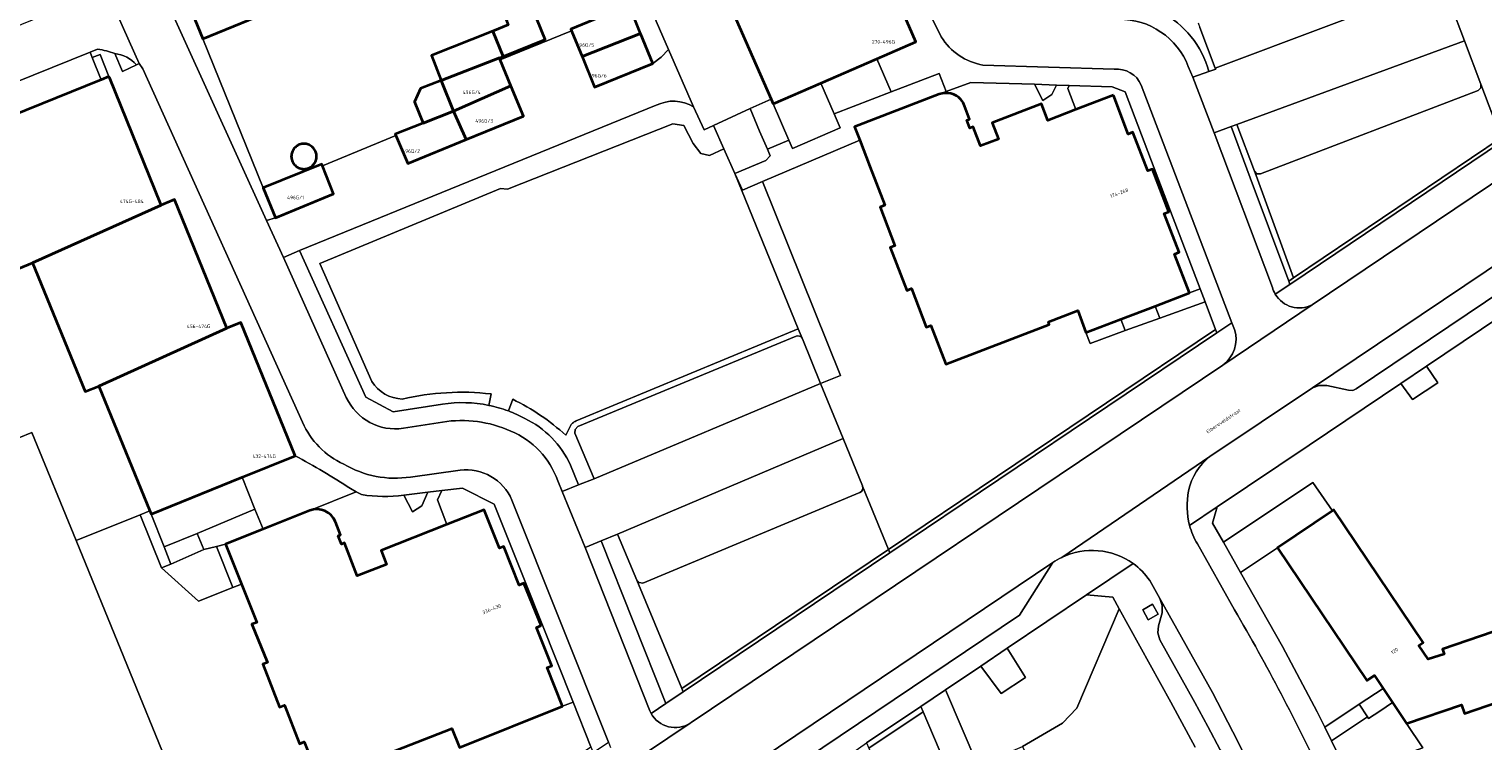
# Model space of a CAD drawing. Header units: metres. Extents: x 197700 to 204338, y 317132 to 325229.
# Tile 210 of 256: x 199540 to 199686, y 319215 to 319287. Entities that reach past the tile are written whole.
import ezdxf
from ezdxf.enums import TextEntityAlignment as Align

# ---------------------------------------------------------------- set-up
doc = ezdxf.new("R2010")
doc.units = ezdxf.units.M
for name, color, linetype, lineweight in [('B-WE-GR-BEPLANTING_CULTUUR_BODEMBEDEKKER-GV', 90, 'Continuous', 18), ('B-WE-GR-BEPLANTING_CULTUUR_BOSPLANTSOEN-GV', 90, 'Continuous', 18), ('B-WE-GR-BEPLANTING_CULTUUR_HEESTERS-GV', 90, 'Continuous', 18), ('B-WE-GR-BEPLANTING_CULTUUR_ROOS-GV', 90, 'Continuous', 18), ('B-WE-GR-BEPLANTING_CULTUUR_VASTE PLANTENVAK-GV', 90, 'Continuous', 18), ('B-WE-IE-TERREINAFSCHEIDING_KUNSTMATIG_HEKWERK-G', 20, 'IE-TERREINAFSCHEIDING-KUNSTMATIG', 18), ('B-WE-OG-BEBOUWING-GV', 7, 'Continuous', 35), ('B-WE-OG-BEBOUWING-T18', 10, 'Continuous', 18), ('B-WE-OG-TERREIN_CULTUURSCHEIDING-GV', 7, 'Continuous', 18), ('B-WE-OG-TERREIN_ERF-GV', 7, 'Continuous', 18), ('B-WE-OG-TOPOGRAFIE-T18', 10, 'Continuous', 18), ('B-WE-VH-VERHARDING_ASFALT-GV', 252, 'Continuous', 18), ('B-WE-VH-VERHARDING_BETONSTRAATSTEEN-GV', 252, 'Continuous', 18), ('B-WE-VH-VERHARDING_OPEN-GV', 252, 'Continuous', 18), ('B-WE-VH-VERHARDING_TEGEL-GV', 252, 'Continuous', 18)]:
    doc.layers.add(name, color=color, linetype=linetype, lineweight=lineweight)
doc.styles.add('NLCS-ISO-M200-T18', font='NLCS-ISO.ttf', dxfattribs={"height": 0.36})
doc.linetypes.add('IE-TERREINAFSCHEIDING-KUNSTMATIG', pattern='A,4,[82,NLCS.SHX,S=0.75,R=90,X=0,Y=0],4,-2', length=10)

msp = doc.modelspace()

# ---------------------------------------------------------------- linework, layer by layer
at = {"layer": 'B-WE-GR-BEPLANTING_CULTUUR_BODEMBEDEKKER-GV'}
msp.add_lwpolyline([(199653.75, 319288.864, -0.2113109), (199658.58, 319282.86)], format="xyb", dxfattribs=at)
msp.add_lwpolyline([(199658.58, 319282.86), (199659.277, 319283.107), (199659.241, 319283.201), (199657.68, 319287.315)], dxfattribs=at)
for points in [[(199558.43, 319234.932), (199560.077, 319230.795), (199560.951, 319231.145), (199559.347, 319235.156)], [(199635.276, 319212.82), (199637.606, 319213.813), (199639.765, 319214.734), (199643.802, 319217.114), (199645.277, 319218.627), (199649.553, 319228.639), (199648.905, 319229.817), (199646.252, 319230.043), (199638.247, 319224.657), (199640.081, 319221.71), (199637.633, 319220.083), (199635.583, 319222.864), (199632.016, 319220.464)]]:
    msp.add_lwpolyline(points, close=True, dxfattribs=at)
at = {"layer": 'B-WE-GR-BEPLANTING_CULTUUR_BOSPLANTSOEN-GV'}
msp.add_lwpolyline([(199520.972, 319214.41), (199546.518, 319196.405), (199547.189, 319196.666), (199565.234, 319203.692), (199567.201, 319205.514), (199567.928, 319207.095), (199564.217, 319208.474), (199560.107, 319208.945), (199558.181, 319210.187), (199553.907, 319212.004), (199544.259, 319235.532), (199539.801, 319246.431), (199538.494, 319245.88)], dxfattribs=at)
at = {"layer": 'B-WE-GR-BEPLANTING_CULTUUR_HEESTERS-GV'}
for points in [[(199594.239, 319303.465), (199594.903, 319301.784), (199600.067, 319289.543), (199601.226, 319286.706), (199602.461, 319283.683), (199603.317, 319284.318), (199604.063, 319285.08), (199596.556, 319302.337), (199595.272, 319301.779), (199594.361, 319303.515)], [(199660.85, 319277.311), (199662.773, 319272.134), (199666.645, 319261.711), (199667.14, 319262.045), (199663.347, 319272.354), (199663.181, 319272.794), (199661.401, 319277.504)], [(199666.77, 319261.373), (199688.231, 319275.847), (199688.104, 319276.183), (199667.14, 319262.045), (199666.645, 319261.711)], [(199656.633, 319260.524), (199653.164, 319259.196), (199653.631, 319257.971), (199658.201, 319259.624), (199657.703, 319260.934)], [(199646.184, 319256.525), (199646.597, 319255.427), (199650.143, 319256.709), (199649.7, 319257.87)], [(199659.397, 319256.482), (199659.269, 319256.82), (199626.261, 319234.622), (199626.396, 319234.291)], [(199605.546, 319220.271), (199605.409, 319220.6), (199600.849, 319231.543), (199598.917, 319236.179), (199597.255, 319235.494), (199603.769, 319219.076)], [(199553.836, 319233.153), (199552.869, 319232.769), (199556.616, 319229.412), (199560.077, 319230.795), (199558.43, 319234.932), (199557.155, 319234.621)], [(199605.409, 319220.6), (199605.546, 319220.271), (199626.396, 319234.291), (199626.261, 319234.622)], [(199624.282, 319214.573), (199629.755, 319218.257), (199629.528, 319218.79), (199624.047, 319215.102)]]:
    msp.add_lwpolyline(points, close=True, dxfattribs=at)
for points in [[(199602.822, 319279.451), (199566.794, 319264.798), (199573.509, 319249.994), (199576.251, 319248.527), (199581.24, 319249.3)], [(199587.107, 319271.061), (199587.796, 319270.972), (199604.485, 319277.58), (199605.586, 319277.396), (199606.549, 319275.607), (199607.324, 319274.597), (199608.195, 319274.368), (199609.651, 319275.053), (199608.596, 319277.421), (199607.641, 319276.986), (199606.575, 319279.307)], [(199574.1, 319251.573), (199568.855, 319263.47), (199587.107, 319271.061)], [(199617.543, 319255.938), (199617.152, 319256.895), (199594.731, 319247.598), (199594.637, 319247.558), (199594.546, 319247.51), (199594.459, 319247.454), (199594.378, 319247.391), (199594.304, 319247.321), (199594.231, 319247.239), (199593.682, 319246.15)], [(199594.162, 319243.136), (199594.954, 319241.142), (199596.539, 319241.747), (199594.601, 319246.359), (199594.629, 319246.751), (199594.912, 319247.024), (199616.938, 319256.157)], [(199585.912, 319249.173), (199586.149, 319250.325)], [(199588.327, 319249.782), (199587.887, 319248.604)]]:
    msp.add_lwpolyline(points, dxfattribs=at)
for points in [[(199606.575, 319279.307, 0.2584577), (199602.822, 319279.451)], [(199616.938, 319256.157, -0.4069939), (199617.543, 319255.938)], [(199577.187, 319249.796, -0.2396896), (199574.1, 319251.573)], [(199586.149, 319250.325, 0.0873937), (199577.187, 319249.796)], [(199581.24, 319249.3, -0.0879874), (199585.912, 319249.173)], [(199587.887, 319248.604, -0.034005), (199589.545, 319247.852)], [(199593.682, 319246.15, 0.0744149), (199588.327, 319249.782)], [(199589.545, 319247.852, -0.1745416), (199594.162, 319243.136)]]:
    msp.add_lwpolyline(points, format="xyb", dxfattribs=at)
at = {"layer": 'B-WE-GR-BEPLANTING_CULTUUR_ROOS-GV'}
for points in [[(199620.756, 319278.584), (199619.411, 319281.673), (199614.617, 319279.586), (199616.212, 319275.921), (199616.569, 319275.102), (199621.363, 319277.189)], [(199608.596, 319277.421), (199609.651, 319275.053), (199610.756, 319272.576), (199613.866, 319273.867), (199614.317, 319274.34), (199614.027, 319275.018), (199613.243, 319276.854), (199612.31, 319279.111)], [(199553.165, 319234.885), (199556.466, 319236.24), (199562.307, 319238.702), (199561.025, 319241.921), (199551.84, 319238.188)]]:
    msp.add_lwpolyline(points, close=True, dxfattribs=at)
at = {"layer": 'B-WE-GR-BEPLANTING_CULTUUR_VASTE PLANTENVAK-GV'}
for points in [[(199642.756, 319280.533), (199643.195, 319281.498), (199641.008, 319281.572), (199641.831, 319279.922)], [(199648.831, 319281.308), (199644.493, 319281.454), (199644.353, 319281.146), (199645.172, 319279.015), (199648.952, 319280.465), (199650.46, 319276.55), (199650.926, 319276.729), (199652.431, 319272.823), (199652.897, 319273.003), (199654.556, 319268.696), (199654.724, 319268.761), (199650.141, 319280.802)], [(199654.724, 319268.761), (199654.556, 319268.696), (199654.09, 319268.516), (199655.591, 319264.619), (199655.125, 319264.44), (199656.633, 319260.524), (199657.703, 319260.934)], [(199579.766, 319240.397), (199577.346, 319240.096), (199578.216, 319238.414), (199579.142, 319239.024)], [(199589.452, 319231.241), (199589.615, 319231.311), (199586.47, 319239.216), (199583.259, 319240.831), (199581.163, 319240.571), (199580.739, 319239.638), (199581.695, 319237.15), (199585.449, 319238.64), (199586.99, 319234.755), (199587.442, 319234.933), (199588.976, 319231.037)], [(199589.615, 319231.311), (199589.452, 319231.241), (199591.191, 319226.951), (199590.722, 319226.766), (199592.284, 319222.888), (199591.81, 319222.704), (199593.346, 319218.804), (199594.42, 319219.232)], [(199653.462, 319228.105), (199652.9, 319229.094), (199651.911, 319228.532), (199652.473, 319227.543)]]:
    msp.add_lwpolyline(points, close=True, dxfattribs=at)
msp.add_lwpolyline([(199657.197, 319214.684), (199654.738, 319219.217), (199649.553, 319228.639), (199645.277, 319218.627), (199643.802, 319217.114), (199639.765, 319214.734), (199645.699, 319202.727), (199646.616, 319203.126), (199650.756, 319204.945), (199650.181, 319206.327), (199657.073, 319209.419), (199659.391, 319210.528), (199658.223, 319212.792), (199658.19, 319212.853)], dxfattribs=at)
at = {"layer": 'B-WE-IE-TERREINAFSCHEIDING_KUNSTMATIG_HEKWERK-G'}
msp.add_lwpolyline([(199563.147, 319271.108), (199557.044, 319286.159)], dxfattribs=at)
at = {"layer": 'B-WE-OG-BEBOUWING-GV'}
for points in [[(199614.617, 319279.586), (199619.411, 319281.673), (199625.085, 319284.143), (199629.018, 319285.856), (199623.218, 319299.183), (199621.844, 319298.584), (199609.008, 319292.406), (199614.407, 319280.066)], [(199559.712, 319297.972), (199553.296, 319295.364), (199557.044, 319286.159), (199561.675, 319288.044), (199563.479, 319288.777)], [(199586.336, 319286.945), (199587.363, 319284.376), (199591.601, 319286.088), (199590.347, 319289.156), (199587.675, 319288.065), (199587.876, 319287.574)], [(199600.067, 319289.543), (199594.195, 319287.143), (199594.267, 319286.967), (199595.326, 319284.375), (199601.226, 319286.706)], [(199581.12, 319281.95), (199586.986, 319284.225), (199587.363, 319284.376), (199586.336, 319286.945), (199580.117, 319284.461)], [(199595.326, 319284.375), (199596.589, 319281.284), (199602.461, 319283.683), (199601.226, 319286.706)], [(199582.35, 319278.871), (199588.148, 319281.399), (199587.063, 319284.037), (199586.986, 319284.225), (199581.12, 319281.95)], [(199538.48, 319262.984), (199539.852, 319263.539), (199552.845, 319269.361), (199547.622, 319282.243), (199547.578, 319282.351), (199546.801, 319282.036), (199533.204, 319276.527), (199533.033, 319276.458)], [(199579.28, 319277.658), (199582.35, 319278.871), (199581.12, 319281.95), (199579.021, 319281.136), (199578.427, 319279.816)], [(199588.148, 319281.399), (199582.35, 319278.871), (199583.616, 319275.984), (199589.402, 319278.352)], [(199583.616, 319275.984), (199582.35, 319278.871), (199579.28, 319277.658), (199576.464, 319276.545), (199576.53, 319276.389), (199577.729, 319273.575)], [(199567.26, 319275.57), (199567.149, 319275.565), (199567.039, 319275.55), (199566.93, 319275.526), (199566.825, 319275.493), (199566.722, 319275.451), (199566.623, 319275.399), (199566.529, 319275.339), (199566.441, 319275.272), (199566.359, 319275.196), (199566.284, 319275.115), (199566.216, 319275.026), (199566.156, 319274.932), (199566.105, 319274.834), (199566.063, 319274.731), (199566.029, 319274.625), (199566.005, 319274.516), (199565.99, 319274.406), (199565.985, 319274.295), (199565.99, 319274.184), (199566.005, 319274.073), (199566.029, 319273.965), (199566.062, 319273.859), (199566.105, 319273.756), (199566.156, 319273.657), (199566.216, 319273.564), (199566.284, 319273.476), (199566.359, 319273.393), (199566.441, 319273.318), (199566.529, 319273.25), (199566.623, 319273.191), (199566.722, 319273.14), (199566.824, 319273.097), (199566.93, 319273.063), (199567.039, 319273.039), (199567.149, 319273.025), (199567.26, 319273.02), (199567.372, 319273.025), (199567.482, 319273.039), (199567.591, 319273.063), (199567.696, 319273.097), (199567.799, 319273.139), (199567.898, 319273.191), (199567.992, 319273.25), (199568.08, 319273.318), (199568.162, 319273.393), (199568.237, 319273.475), (199568.305, 319273.563), (199568.365, 319273.657), (199568.416, 319273.756), (199568.458, 319273.859), (199568.492, 319273.965), (199568.516, 319274.073), (199568.531, 319274.184), (199568.536, 319274.295), (199568.531, 319274.406), (199568.516, 319274.516), (199568.492, 319274.625), (199568.459, 319274.731), (199568.416, 319274.834), (199568.365, 319274.932), (199568.305, 319275.026), (199568.237, 319275.115), (199568.162, 319275.196), (199568.08, 319275.271), (199567.992, 319275.339), (199567.898, 319275.399), (199567.799, 319275.451), (199567.697, 319275.493), (199567.591, 319275.526), (199567.482, 319275.55), (199567.372, 319275.565)], [(199569.127, 319273.344), (199569.054, 319273.525), (199563.147, 319271.108), (199564.373, 319268.111), (199570.254, 319270.525)], [(199539.852, 319263.539), (199545.176, 319250.56), (199546.558, 319251.121), (199559.491, 319256.959), (199554.21, 319269.933), (199552.845, 319269.361)], [(199566.356, 319244.088), (199560.878, 319257.543), (199559.491, 319256.959), (199546.558, 319251.121), (199551.701, 319238.528), (199551.84, 319238.188), (199561.025, 319241.921)], [(199696.62, 319228.236), (199696.24, 319229.366), (199682.168, 319224.558), (199682.336, 319224.066), (199680.707, 319223.57), (199679.79, 319224.942), (199680.213, 319225.227), (199671.202, 319238.618), (199671.053, 319238.513), (199665.515, 319234.805), (199674.517, 319221.407), (199675.299, 319221.929), (199676.182, 319220.604), (199677.129, 319219.185), (199678.547, 319217.058), (199684.085, 319218.944), (199684.375, 319218.092), (199698.42, 319222.892), (199697.934, 319224.335)]]:
    msp.add_lwpolyline(points, close=True, dxfattribs=at)
for points in [[(199631.381, 319280.574), (199622.83, 319277.291), (199623.35, 319275.937), (199624.378, 319273.258), (199625.873, 319269.364), (199625.406, 319269.184), (199626.907, 319265.273), (199626.44, 319265.094), (199628.099, 319260.771), (199628.566, 319260.95), (199630.064, 319257.048), (199630.531, 319257.227), (199632.032, 319253.315), (199642.486, 319257.333), (199642.394, 319257.606), (199645.352, 319258.738), (199646.184, 319256.525), (199649.7, 319257.87), (199653.164, 319259.196), (199656.633, 319260.524), (199655.125, 319264.44), (199655.591, 319264.619), (199654.09, 319268.516), (199654.556, 319268.696), (199652.897, 319273.003), (199652.431, 319272.823), (199650.926, 319276.729), (199650.46, 319276.55), (199648.952, 319280.465)], [(199648.952, 319280.465), (199645.172, 319279.015), (199642.323, 319277.921), (199641.686, 319279.583), (199636.719, 319277.677), (199637.349, 319276.034), (199635.553, 319275.345), (199634.817, 319277.276), (199634.472, 319277.143), (199634.157, 319277.963), (199634.428, 319278.067), (199633.923, 319279.383)], [(199567.852, 319238.557), (199563.148, 319236.676), (199559.347, 319235.156), (199560.951, 319231.145), (199562.491, 319227.275), (199562.01, 319227.098), (199563.589, 319223.228), (199563.101, 319223.042), (199564.804, 319218.731), (199565.288, 319218.904), (199566.816, 319215.031), (199567.295, 319215.229), (199568.813, 319211.345), (199582.186, 319216.571), (199582.949, 319214.658), (199593.346, 319218.804), (199591.81, 319222.704), (199592.284, 319222.888), (199590.722, 319226.766), (199591.191, 319226.951)], [(199591.191, 319226.951), (199589.452, 319231.241), (199588.976, 319231.037), (199587.442, 319234.933), (199586.99, 319234.755), (199585.449, 319238.64), (199581.695, 319237.15), (199575.054, 319234.514), (199575.604, 319233.129), (199572.641, 319231.968), (199571.34, 319235.299), (199571.035, 319235.177), (199570.701, 319236.013), (199570.961, 319236.117), (199570.433, 319237.435)]]:
    msp.add_lwpolyline(points, dxfattribs=at)
for points in [[(199633.568, 319280.021, 0.3017916), (199631.381, 319280.574)], [(199633.923, 319279.383, 0.0956499), (199633.568, 319280.021)], [(199570.433, 319237.435, 0.4021365), (199567.852, 319238.557)]]:
    msp.add_lwpolyline(points, format="xyb", dxfattribs=at)
at = {"layer": 'B-WE-OG-TERREIN_CULTUURSCHEIDING-GV'}
for points in [[(199687.203, 319310.647), (199685.705, 319314.544), (199684.247, 319318.343), (199675.925, 319314.894), (199685.083, 319290.487), (199683.012, 319289.596), (199684.394, 319285.959), (199686.05, 319281.599), (199688.104, 319276.183)], [(199593.682, 319246.15), (199594.231, 319247.239), (199594.304, 319247.321), (199594.378, 319247.391), (199594.459, 319247.454), (199594.546, 319247.51), (199594.637, 319247.558), (199594.731, 319247.598), (199617.152, 319256.895), (199610.756, 319272.576), (199609.651, 319275.053), (199608.195, 319274.368), (199607.324, 319274.597), (199606.549, 319275.607), (199605.586, 319277.396), (199604.485, 319277.58), (199587.796, 319270.972)], [(199587.796, 319270.972), (199587.107, 319271.061), (199568.855, 319263.47), (199574.1, 319251.573)], [(199710.756, 319265.662), (199708.527, 319268.77), (199704.421, 319269.164), (199680.569, 319253.143), (199681.709, 319251.453), (199679.129, 319249.753), (199677.963, 319251.392), (199668.697, 319245.169), (199659.415, 319238.934), (199658.946, 319237.269), (199660.079, 319235.363), (199669.075, 319241.393), (199671.053, 319238.513), (199671.202, 319238.618), (199680.213, 319225.227), (199679.79, 319224.942), (199680.707, 319223.57), (199682.336, 319224.066), (199682.168, 319224.558), (199696.24, 319229.366), (199696.62, 319228.236), (199698.975, 319229.055), (199727.183, 319238.862)], [(199586.149, 319250.325), (199585.912, 319249.173)], [(199587.887, 319248.604), (199588.327, 319249.782)], [(199623.365, 319240.376), (199601.447, 319231.239), (199601.094, 319231.286), (199600.849, 319231.543), (199605.409, 319220.6), (199626.261, 319234.622), (199623.639, 319241.03)]]:
    msp.add_lwpolyline(points, dxfattribs=at)
for points in [[(199688.104, 319276.183), (199686.05, 319281.599), (199686.029, 319281.229), (199685.785, 319280.951), (199663.813, 319272.532), (199663.444, 319272.535), (199663.181, 319272.794), (199663.347, 319272.354), (199667.14, 319262.045)], [(199623.632, 319241.05), (199623.639, 319241.03), (199626.261, 319234.622), (199659.269, 319256.82), (199658.201, 319259.624), (199653.631, 319257.971), (199650.143, 319256.709), (199646.597, 319255.427), (199646.184, 319256.525), (199645.352, 319258.738), (199642.394, 319257.606), (199642.486, 319257.333), (199632.032, 319253.315), (199630.531, 319257.227), (199630.064, 319257.048), (199628.566, 319260.95), (199628.099, 319260.771), (199626.44, 319265.094), (199626.907, 319265.273), (199625.406, 319269.184), (199625.873, 319269.364), (199624.378, 319273.258), (199623.35, 319275.937), (199613.533, 319271.755), (199621.416, 319252.193), (199619.406, 319251.383), (199621.679, 319245.826)], [(199552.869, 319232.769), (199550.722, 319238.134), (199544.259, 319235.532), (199553.907, 319212.004), (199558.181, 319210.187), (199560.107, 319208.945), (199564.217, 319208.474), (199567.928, 319207.095), (199568.443, 319208.216), (199570.714, 319209.288), (199568.813, 319211.345), (199567.295, 319215.229), (199566.816, 319215.031), (199565.288, 319218.904), (199564.804, 319218.731), (199563.101, 319223.042), (199563.589, 319223.228), (199562.01, 319227.098), (199562.491, 319227.275), (199560.951, 319231.145), (199560.077, 319230.795), (199556.616, 319229.412)], [(199665.515, 319234.805), (199661.789, 319232.305), (199666.011, 319224.831), (199669.527, 319218.258), (199670.286, 319216.706), (199673.767, 319219.007), (199676.182, 319220.604), (199675.299, 319221.929), (199674.517, 319221.407)], [(199565.234, 319203.692), (199547.189, 319196.666), (199558.09, 319188.982), (199596.216, 319214.717), (199594.42, 319219.232), (199593.346, 319218.804), (199582.949, 319214.658), (199582.186, 319216.571), (199568.813, 319211.345), (199570.714, 319209.288), (199568.443, 319208.216), (199567.928, 319207.095), (199567.201, 319205.514)], [(199629.755, 319218.257), (199624.282, 319214.573), (199628.928, 319204.116), (199634.614, 319206.841)], [(199680.184, 319214.603), (199678.547, 319217.058), (199677.129, 319219.185), (199675.829, 319218.32), (199674.713, 319217.575), (199674.603, 319217.742), (199670.958, 319215.332), (199672.368, 319212.448), (199672.639, 319211.909), (199672.646, 319211.912)]]:
    msp.add_lwpolyline(points, close=True, dxfattribs=at)
for points in [[(199574.1, 319251.573, 0.2396896), (199577.187, 319249.796)], [(199577.187, 319249.796, -0.0873937), (199586.149, 319250.325)], [(199585.912, 319249.173, -0.0382893), (199587.887, 319248.604)], [(199588.327, 319249.782, -0.0744149), (199593.682, 319246.15)], [(199623.639, 319241.03, -0.382549), (199623.365, 319240.376)]]:
    msp.add_lwpolyline(points, format="xyb", dxfattribs=at)
at = {"layer": 'B-WE-OG-TERREIN_ERF-GV'}
for points in [[(199590.347, 319289.156), (199591.601, 319286.088), (199587.363, 319284.376), (199586.986, 319284.225), (199587.063, 319284.037), (199594.267, 319286.967), (199594.195, 319287.143)], [(199561.675, 319288.044), (199557.044, 319286.159), (199563.147, 319271.108), (199569.054, 319273.525), (199569.127, 319273.344), (199576.53, 319276.389), (199576.464, 319276.545), (199579.28, 319277.658), (199578.427, 319279.816), (199579.021, 319281.136), (199581.12, 319281.95), (199580.117, 319284.461), (199586.336, 319286.945), (199587.876, 319287.574)], [(199548.176, 319284.665), (199548.957, 319282.876), (199550.352, 319283.537)], [(199744.58, 319191.678), (199746.547, 319192.364), (199737.245, 319219.02), (199735.266, 319218.33), (199733.097, 319224.491), (199731.148, 319229.863), (199728.944, 319235.135), (199697.934, 319224.335), (199698.42, 319222.892), (199684.375, 319218.092), (199684.085, 319218.944), (199678.547, 319217.058), (199680.184, 319214.603), (199672.646, 319211.912), (199708.429, 319129.061)]]:
    msp.add_lwpolyline(points, dxfattribs=at)
for points in [[(199532.068, 319279.318), (199533.204, 319276.527), (199546.801, 319282.036), (199545.892, 319284.28), (199545.675, 319284.815)], [(199547.578, 319282.351), (199546.681, 319284.57), (199545.892, 319284.28), (199546.801, 319282.036)], [(199619.411, 319281.673), (199620.756, 319278.584), (199626.538, 319280.804), (199625.085, 319284.143)], [(199567.26, 319275.57), (199567.372, 319275.565), (199567.482, 319275.55), (199567.591, 319275.526), (199567.697, 319275.493), (199567.799, 319275.451), (199567.898, 319275.399), (199567.992, 319275.339), (199568.08, 319275.271), (199568.162, 319275.196), (199568.237, 319275.115), (199568.305, 319275.026), (199568.365, 319274.932), (199568.416, 319274.834), (199568.459, 319274.731), (199568.492, 319274.625), (199568.516, 319274.516), (199568.531, 319274.406), (199568.536, 319274.295), (199568.531, 319274.184), (199568.516, 319274.073), (199568.492, 319273.965), (199568.458, 319273.859), (199568.416, 319273.756), (199568.365, 319273.657), (199568.305, 319273.563), (199568.237, 319273.475), (199568.162, 319273.393), (199568.08, 319273.318), (199567.992, 319273.25), (199567.898, 319273.191), (199567.799, 319273.139), (199567.696, 319273.097), (199567.591, 319273.063), (199567.482, 319273.039), (199567.372, 319273.025), (199567.26, 319273.02), (199567.149, 319273.025), (199567.039, 319273.039), (199566.93, 319273.063), (199566.824, 319273.097), (199566.722, 319273.14), (199566.623, 319273.191), (199566.529, 319273.25), (199566.441, 319273.318), (199566.359, 319273.393), (199566.284, 319273.476), (199566.216, 319273.564), (199566.156, 319273.657), (199566.105, 319273.756), (199566.062, 319273.859), (199566.029, 319273.965), (199566.005, 319274.073), (199565.99, 319274.184), (199565.985, 319274.295), (199565.99, 319274.406), (199566.005, 319274.516), (199566.029, 319274.625), (199566.063, 319274.731), (199566.105, 319274.834), (199566.156, 319274.932), (199566.216, 319275.026), (199566.284, 319275.115), (199566.359, 319275.196), (199566.441, 319275.272), (199566.529, 319275.339), (199566.623, 319275.399), (199566.722, 319275.451), (199566.825, 319275.493), (199566.93, 319275.526), (199567.039, 319275.55), (199567.149, 319275.565)]]:
    msp.add_lwpolyline(points, close=True, dxfattribs=at)
msp.add_lwpolyline([(199550.352, 319283.537, 0.1901169), (199548.176, 319284.665)], format="xyb", dxfattribs=at)
at = {"layer": 'B-WE-VH-VERHARDING_ASFALT-GV'}
for points in [[(199695.965, 319277.446), (199669.028, 319259.332), (199659.994, 319253.243), (199606.331, 319217.171), (199606.239, 319217.109), (199597.231, 319211.045), (199566.33, 319190.21), (199570.24, 319184.451), (199578.907, 319190.285), (199642.843, 319233.321)], [(199643.739, 319233.834), (199658.702, 319244.004), (199669.046, 319250.95), (199699.799, 319271.601), (199699.873, 319271.651), (199695.965, 319277.446)], [(199658.702, 319244.004), (199643.739, 319233.834)], [(199661.189, 319228.55), (199657.432, 319235.188)], [(199652.622, 319231.506), (199653.652, 319229.667), (199658.961, 319220.184), (199661.02, 319216.238)], [(199661.02, 319216.238), (199663.026, 319212.265), (199665.946, 319206.229), (199668.743, 319200.135), (199671.48, 319193.538), (199678.635, 319176.93), (199685.885, 319160.093), (199693.47, 319142.541), (199698.999, 319129.871), (199699.069, 319129.747), (199699.13, 319129.619), (199701.153, 319125.126)]]:
    msp.add_lwpolyline(points, dxfattribs=at)
for points in [[(199656.549, 319240.555, -0.177934), (199658.702, 319244.004)], [(199656.649, 319237.065, -0.1168753), (199656.549, 319240.555)], [(199657.432, 319235.188, -0.0675151), (199656.649, 319237.065)], [(199643.739, 319233.834, -0.2732294), (199650.94, 319233.21)], [(199642.843, 319233.321, -0.0359268), (199643.739, 319233.834)], [(199650.94, 319233.21, -0.0850451), (199652.622, 319231.506)], [(199670.216, 319211.402, 0.0200369), (199661.189, 319228.55)]]:
    msp.add_lwpolyline(points, format="xyb", dxfattribs=at)
at = {"layer": 'B-WE-VH-VERHARDING_BETONSTRAATSTEEN-GV'}
for points in [[(199608.006, 319335.672), (199608.348, 319333.897), (199609.056, 319332.235), (199609.827, 319330.665), (199612.513, 319325.195), (199631.582, 319286.359)], [(199657.501, 319287.787), (199657.68, 319287.315), (199659.241, 319283.201), (199682.159, 319291.843), (199680.364, 319296.57), (199680.288, 319296.781)], [(199546.461, 319293.394), (199546.637, 319292.762), (199546.864, 319292.147), (199547.323, 319291.072), (199550.623, 319283.666), (199550.989, 319283.126), (199567.109, 319247.461)], [(199571.536, 319249.98), (199565.186, 319264.093), (199563.474, 319267.818), (199552.08, 319292.908)], [(199550.352, 319283.537), (199550.623, 319283.666), (199547.323, 319291.072), (199544.554, 319289.943), (199522.596, 319281.03), (199522.924, 319280.129), (199523.046, 319279.795), (199523.512, 319278.69), (199523.623, 319278.428)], [(199523.623, 319278.428), (199531.88, 319258.038), (199533.282, 319258.608), (199538.494, 319245.88), (199539.801, 319246.431), (199544.259, 319235.532), (199550.722, 319238.134), (199551.701, 319238.528), (199546.558, 319251.121), (199545.176, 319250.56), (199539.852, 319263.539), (199538.48, 319262.984), (199533.033, 319276.458), (199533.204, 319276.527), (199532.068, 319279.318), (199545.675, 319284.815), (199546.433, 319285.121)], [(199635.79, 319283.516), (199649.03, 319283.097)], [(199665.005, 319261.058), (199659.121, 319276.658), (199656.975, 319282.275), (199656.514, 319283.356)], [(199651.764, 319281.486), (199660.922, 319257.494), (199661.181, 319256.815)], [(199659.994, 319253.243), (199669.028, 319259.332)], [(199616.938, 319256.157), (199594.912, 319247.024), (199594.629, 319246.751), (199594.601, 319246.359), (199596.539, 319241.747), (199619.406, 319251.383), (199617.567, 319255.879)], [(199617.567, 319255.879), (199617.557, 319255.907), (199617.543, 319255.938)], [(199581.249, 319247.486), (199577.295, 319246.859)], [(199623.639, 319241.03), (199623.632, 319241.05), (199621.679, 319245.826), (199598.917, 319236.179), (199600.849, 319231.543), (199601.094, 319231.286), (199601.447, 319231.239), (199623.365, 319240.376)], [(199578.02, 319241.939), (199583.01, 319242.621)], [(199602.167, 319218.333), (199595.631, 319234.816), (199593.314, 319240.471), (199592.871, 319241.568)], [(199588.241, 319239.616), (199597.988, 319215.185), (199598.196, 319214.663)], [(199597.231, 319211.045), (199606.239, 319217.109)]]:
    msp.add_lwpolyline(points, dxfattribs=at)
for points in [[(199659.277, 319283.107), (199658.58, 319282.86), (199656.975, 319282.275), (199659.121, 319276.658), (199660.85, 319277.311), (199661.401, 319277.504), (199684.394, 319285.959), (199683.012, 319289.596), (199682.159, 319291.843), (199659.241, 319283.201)], [(199684.394, 319285.959), (199661.401, 319277.504), (199663.181, 319272.794), (199663.444, 319272.535), (199663.813, 319272.532), (199685.785, 319280.951), (199686.029, 319281.229), (199686.05, 319281.599)], [(199670.501, 319251.167), (199672.695, 319250.698), (199673.106, 319250.687), (199673.466, 319250.832), (199697.719, 319267.146), (199698.268, 319267.677), (199698.548, 319268.388), (199698.965, 319270.368), (199699.268, 319271.061), (199699.799, 319271.601), (199669.046, 319250.95), (199669.709, 319251.169)], [(199595.631, 319234.816), (199597.255, 319235.494), (199598.917, 319236.179), (199621.679, 319245.826), (199619.406, 319251.383), (199596.539, 319241.747), (199594.954, 319241.142), (199593.314, 319240.471)], [(199582.88, 319190.157), (199583.442, 319190.288), (199639.485, 319228.012), (199642.843, 319233.321), (199578.907, 319190.285), (199579.615, 319190.595), (199580.388, 319190.618), (199582.304, 319190.172)], [(199659.737, 319214.399), (199660.217, 319213.779), (199660.902, 319213.384), (199662.453, 319212.806), (199662.794, 319212.593), (199663.026, 319212.265), (199661.02, 319216.238), (199658.961, 319220.184), (199653.652, 319229.667), (199653.881, 319228.964), (199653.864, 319228.225), (199653.5, 319226.909), (199653.425, 319226.205), (199653.632, 319225.528), (199657.182, 319219.188), (199658.499, 319216.759)]]:
    msp.add_lwpolyline(points, close=True, dxfattribs=at)
for points in [[(199656.514, 319283.356, 0.3136978), (199649.5, 319288.13)], [(199631.582, 319286.359, 0.2170957), (199635.79, 319283.516)], [(199546.433, 319285.121, -0.0502036), (199548.176, 319284.665)], [(199548.176, 319284.665, -0.1901169), (199550.352, 319283.537)], [(199649.03, 319283.097, -0.3257332), (199651.764, 319281.486)], [(199665.289, 319260.391, -0.0646539), (199665.005, 319261.058)], [(199669.028, 319259.332, -0.4010804), (199665.289, 319260.391)], [(199617.543, 319255.938, 0.4069939), (199616.938, 319256.157)], [(199661.181, 319256.815, -0.326892), (199659.994, 319253.243)], [(199577.295, 319246.859, -0.3343886), (199571.536, 319249.98)], [(199567.109, 319247.461, 0.1824808), (199571.271, 319243.244)], [(199588.137, 319246.577, 0.1470357), (199581.249, 319247.486)], [(199592.871, 319241.568, 0.2121484), (199588.137, 319246.577)], [(199571.271, 319243.244, 0.173523), (199578.02, 319241.939)], [(199583.01, 319242.621, -0.3368829), (199588.241, 319239.616)], [(199623.365, 319240.376, 0.382549), (199623.639, 319241.03)], [(199602.292, 319218.082, -0.0239376), (199602.167, 319218.333)], [(199606.239, 319217.109, -0.4315366), (199602.292, 319218.082)]]:
    msp.add_lwpolyline(points, format="xyb", dxfattribs=at)
at = {"layer": 'B-WE-VH-VERHARDING_OPEN-GV'}
for points in [[(199546.433, 319285.121), (199545.675, 319284.815), (199545.892, 319284.28), (199546.681, 319284.57), (199547.578, 319282.351), (199547.622, 319282.243), (199552.845, 319269.361), (199554.21, 319269.933), (199559.491, 319256.959), (199560.878, 319257.543), (199566.356, 319244.088)], [(199567.109, 319247.461), (199550.989, 319283.126), (199550.623, 319283.666), (199550.352, 319283.537), (199548.957, 319282.876), (199548.176, 319284.665)], [(199643.195, 319281.498), (199642.756, 319280.533), (199641.831, 319279.922), (199641.008, 319281.572), (199634.566, 319281.763), (199632.062, 319280.828), (199631.381, 319280.574)], [(199633.923, 319279.383), (199634.428, 319278.067), (199634.157, 319277.963), (199634.472, 319277.143), (199634.817, 319277.276), (199635.553, 319275.345), (199637.349, 319276.034), (199636.719, 319277.677), (199641.686, 319279.583), (199642.323, 319277.921), (199645.172, 319279.015), (199644.353, 319281.146), (199644.493, 319281.454), (199643.195, 319281.498)], [(199583.01, 319242.621), (199578.02, 319241.939)], [(199573.063, 319240.165), (199572.54, 319240.453), (199567.852, 319238.557)], [(199570.433, 319237.435), (199570.961, 319236.117), (199570.701, 319236.013), (199571.035, 319235.177), (199571.34, 319235.299), (199572.641, 319231.968), (199575.604, 319233.129), (199575.054, 319234.514), (199581.695, 319237.15), (199580.739, 319239.638), (199581.163, 319240.571)], [(199571.966, 319240.769), (199572.54, 319240.453), (199573.063, 319240.165)], [(199577.346, 319240.096), (199579.766, 319240.397), (199581.163, 319240.571), (199583.259, 319240.831), (199586.47, 319239.216), (199589.615, 319231.311), (199594.42, 319219.232), (199596.216, 319214.717), (199596.443, 319214.146), (199597.988, 319215.185), (199588.241, 319239.616)], [(199581.163, 319240.571), (199579.766, 319240.397), (199579.142, 319239.024), (199578.216, 319238.414), (199577.346, 319240.096)]]:
    msp.add_lwpolyline(points, dxfattribs=at)
for points in [[(199548.176, 319284.665, 0.0502036), (199546.433, 319285.121)], [(199631.381, 319280.574, -0.3017916), (199633.568, 319280.021)], [(199633.568, 319280.021, -0.0956499), (199633.923, 319279.383)], [(199571.271, 319243.244, -0.1824808), (199567.109, 319247.461)], [(199566.356, 319244.088, -0.0221291), (199571.966, 319240.769)], [(199578.02, 319241.939, -0.173523), (199571.271, 319243.244)], [(199588.241, 319239.616, 0.3368829), (199583.01, 319242.621)], [(199577.346, 319240.096, -0.0721609), (199573.063, 319240.165)], [(199573.063, 319240.165, 0.0721609), (199577.346, 319240.096)], [(199567.852, 319238.557, -0.4021365), (199570.433, 319237.435)]]:
    msp.add_lwpolyline(points, format="xyb", dxfattribs=at)
for points in [[(199614.617, 319279.586), (199614.407, 319280.066), (199612.31, 319279.111), (199613.243, 319276.854), (199614.027, 319275.018), (199616.212, 319275.921)], [(199617.557, 319255.907), (199617.567, 319255.879), (199619.406, 319251.383), (199621.416, 319252.193), (199613.533, 319271.755), (199611.507, 319270.892), (199610.756, 319272.576), (199617.152, 319256.895), (199617.543, 319255.938)], [(199653.164, 319259.196), (199649.7, 319257.87), (199650.143, 319256.709), (199653.631, 319257.971)], [(199680.569, 319253.143), (199677.963, 319251.392), (199679.129, 319249.753), (199681.709, 319251.453)], [(199665.515, 319234.805), (199671.053, 319238.513), (199669.075, 319241.393), (199660.079, 319235.363), (199661.789, 319232.305)], [(199552.869, 319232.769), (199553.836, 319233.153), (199553.165, 319234.885), (199551.84, 319238.188), (199551.701, 319238.528), (199550.722, 319238.134)], [(199558.43, 319234.932), (199559.347, 319235.156), (199563.148, 319236.676), (199562.307, 319238.702), (199556.466, 319236.24), (199557.155, 319234.621)], [(199557.155, 319234.621), (199556.466, 319236.24), (199553.165, 319234.885), (199553.836, 319233.153)], [(199637.633, 319220.083), (199640.081, 319221.71), (199638.247, 319224.657), (199635.583, 319222.864)], [(199642.945, 319187.541), (199647.058, 319178.133), (199657.852, 319151.809), (199663.15, 319139.758), (199666.05, 319141.124), (199640.558, 319200.464), (199639.014, 319204.057), (199635.276, 319212.82), (199632.016, 319220.464), (199629.528, 319218.79), (199629.755, 319218.257), (199634.614, 319206.841), (199635.337, 319204.94)], [(199674.603, 319217.742), (199674.713, 319217.575), (199675.829, 319218.32), (199677.129, 319219.185), (199676.182, 319220.604), (199673.767, 319219.007)], [(199670.958, 319215.332), (199674.603, 319217.742), (199673.767, 319219.007), (199670.286, 319216.706)]]:
    msp.add_lwpolyline(points, close=True, dxfattribs=at)
at = {"layer": 'B-WE-VH-VERHARDING_TEGEL-GV'}
for points in [[(199631.582, 319286.359), (199612.513, 319325.195), (199610.866, 319324.373), (199609.325, 319323.605), (199614.898, 319310.773), (199616.265, 319311.386), (199621.844, 319298.584), (199623.218, 319299.183), (199629.018, 319285.856), (199625.085, 319284.143), (199626.538, 319280.804), (199631.378, 319282.662), (199632.062, 319280.828), (199634.566, 319281.763), (199641.008, 319281.572), (199643.195, 319281.498), (199644.493, 319281.454)], [(199552.08, 319292.908), (199563.474, 319267.818), (199564.373, 319268.111), (199563.147, 319271.108), (199557.044, 319286.159), (199553.296, 319295.364), (199559.712, 319297.972), (199565.942, 319300.504), (199572.193, 319303.045), (199571.438, 319304.919), (199577.917, 319307.554), (199584.164, 319310.094), (199590.615, 319312.717), (199589.11, 319315.371), (199589.118, 319314.977), (199588.863, 319314.677), (199554.298, 319298.61)], [(199603.317, 319284.318), (199602.461, 319283.683), (199596.589, 319281.284), (199595.326, 319284.375), (199594.267, 319286.967), (199587.063, 319284.037), (199588.148, 319281.399), (199589.402, 319278.352), (199583.616, 319275.984), (199577.729, 319273.575), (199576.53, 319276.389), (199569.127, 319273.344), (199570.254, 319270.525), (199564.373, 319268.111), (199563.474, 319267.818), (199565.186, 319264.093), (199566.794, 319264.798), (199602.822, 319279.451)], [(199606.575, 319279.307), (199604.063, 319285.08), (199603.317, 319284.318)], [(199649.03, 319283.097), (199635.79, 319283.516)], [(199656.514, 319283.356), (199656.975, 319282.275), (199658.58, 319282.86)], [(199644.493, 319281.454), (199648.831, 319281.308), (199650.141, 319280.802), (199654.724, 319268.761), (199657.703, 319260.934), (199658.201, 319259.624), (199659.269, 319256.82), (199659.397, 319256.482), (199660.922, 319257.494), (199651.764, 319281.486)], [(199669.028, 319259.332), (199695.965, 319277.446), (199694.288, 319279.932), (199688.231, 319275.847), (199666.77, 319261.373), (199665.289, 319260.391)], [(199662.773, 319272.134), (199660.85, 319277.311), (199659.121, 319276.658), (199665.005, 319261.058)], [(199665.289, 319260.391), (199666.77, 319261.373), (199666.645, 319261.711), (199662.773, 319272.134)], [(199699.873, 319271.651), (199699.799, 319271.601), (199699.268, 319271.061), (199698.965, 319270.368), (199698.548, 319268.388), (199698.268, 319267.677), (199697.719, 319267.146), (199673.466, 319250.832), (199673.106, 319250.687), (199672.695, 319250.698), (199670.501, 319251.167), (199669.709, 319251.169), (199669.046, 319250.95), (199658.702, 319244.004)], [(199656.649, 319237.065), (199659.415, 319238.934), (199668.697, 319245.169), (199677.963, 319251.392), (199680.569, 319253.143), (199704.421, 319269.164)], [(199581.24, 319249.3), (199576.251, 319248.527), (199573.509, 319249.994), (199566.794, 319264.798), (199565.186, 319264.093), (199571.536, 319249.98)], [(199660.922, 319257.494), (199659.397, 319256.482), (199626.396, 319234.291), (199605.546, 319220.271), (199603.769, 319219.076), (199602.292, 319218.082)], [(199661.181, 319256.815), (199660.922, 319257.494)], [(199606.239, 319217.109), (199606.331, 319217.171), (199659.994, 319253.243)], [(199577.295, 319246.859), (199581.249, 319247.486)], [(199566.356, 319244.088), (199561.025, 319241.921), (199562.307, 319238.702), (199563.148, 319236.676), (199567.852, 319238.557), (199572.54, 319240.453)], [(199592.871, 319241.568), (199593.314, 319240.471), (199594.954, 319241.142), (199594.162, 319243.136)], [(199572.54, 319240.453), (199571.966, 319240.769)], [(199659.415, 319238.934), (199656.649, 319237.065)], [(199670.216, 319211.402), (199671.985, 319212.262), (199672.368, 319212.448), (199670.958, 319215.332), (199670.286, 319216.706), (199669.527, 319218.258), (199666.011, 319224.831), (199661.789, 319232.305), (199660.079, 319235.363), (199658.946, 319237.269), (199659.415, 319238.934)], [(199602.292, 319218.082), (199603.769, 319219.076), (199597.255, 319235.494), (199595.631, 319234.816), (199602.167, 319218.333)], [(199657.432, 319235.188), (199661.189, 319228.55)], [(199566.5, 319176.237), (199570.23, 319178.854), (199574.418, 319181.65), (199577.38, 319183.628), (199579.491, 319185.203), (199580.876, 319186.103), (199585.923, 319189.471), (199593.169, 319194.341), (199606.864, 319203.546), (199608.754, 319204.839), (199622.068, 319213.752), (199624.047, 319215.102), (199629.528, 319218.79), (199632.016, 319220.464), (199635.583, 319222.864), (199638.247, 319224.657), (199646.252, 319230.043), (199650.94, 319233.21)], [(199642.843, 319233.321), (199639.485, 319228.012), (199583.442, 319190.288)], [(199650.94, 319233.21), (199646.252, 319230.043), (199648.905, 319229.817), (199649.553, 319228.639), (199654.738, 319219.217)], [(199659.737, 319214.399), (199658.499, 319216.759), (199657.182, 319219.188), (199653.632, 319225.528), (199653.425, 319226.205), (199653.5, 319226.909), (199653.864, 319228.225), (199653.881, 319228.964), (199653.652, 319229.667), (199652.622, 319231.506)], [(199654.738, 319219.217), (199657.197, 319214.684)]]:
    msp.add_lwpolyline(points, dxfattribs=at)
for points in [[(199590.926, 319312.858), (199590.615, 319312.717), (199594.361, 319303.515), (199595.272, 319301.779), (199596.556, 319302.337), (199604.063, 319285.08), (199606.575, 319279.307), (199607.641, 319276.986), (199608.596, 319277.421), (199612.31, 319279.111), (199614.407, 319280.066), (199609.008, 319292.406), (199607.635, 319291.796), (199602.106, 319304.644), (199600.738, 319304.037), (199595.36, 319316.378), (199593.334, 319315.442), (199590.236, 319314.073)], [(199626.538, 319280.804), (199620.756, 319278.584), (199621.363, 319277.189), (199616.569, 319275.102), (199616.212, 319275.921), (199614.027, 319275.018), (199614.317, 319274.34), (199613.866, 319273.867), (199610.756, 319272.576), (199611.507, 319270.892), (199613.533, 319271.755), (199623.35, 319275.937), (199622.83, 319277.291), (199631.381, 319280.574), (199632.062, 319280.828), (199631.378, 319282.662)], [(199652.9, 319229.094), (199653.462, 319228.105), (199652.473, 319227.543), (199651.911, 319228.532)]]:
    msp.add_lwpolyline(points, close=True, dxfattribs=at)
for points in [[(199658.58, 319282.86, 0.2113109), (199653.75, 319288.864)], [(199649.5, 319288.13, -0.3136978), (199656.514, 319283.356)], [(199635.79, 319283.516, -0.2170957), (199631.582, 319286.359)], [(199651.764, 319281.486, 0.3257332), (199649.03, 319283.097)], [(199602.822, 319279.451, -0.2584577), (199606.575, 319279.307)], [(199665.005, 319261.058, 0.0646539), (199665.289, 319260.391)], [(199665.289, 319260.391, 0.4010804), (199669.028, 319259.332)], [(199659.994, 319253.243, 0.326892), (199661.181, 319256.815)], [(199571.536, 319249.98, 0.3343886), (199577.295, 319246.859)], [(199585.912, 319249.173, 0.0879874), (199581.24, 319249.3)], [(199587.887, 319248.604, 0.0382893), (199585.912, 319249.173)], [(199589.545, 319247.852, 0.034005), (199587.887, 319248.604)], [(199581.249, 319247.486, -0.1470357), (199588.137, 319246.577)], [(199594.162, 319243.136, 0.1745416), (199589.545, 319247.852)], [(199588.137, 319246.577, -0.2121484), (199592.871, 319241.568)], [(199571.966, 319240.769, 0.0221291), (199566.356, 319244.088)], [(199658.702, 319244.004, 0.177934), (199656.549, 319240.555)], [(199656.549, 319240.555, 0.1168753), (199656.649, 319237.065)], [(199656.649, 319237.065, 0.0675151), (199657.432, 319235.188)], [(199650.94, 319233.21, 0.2732294), (199643.739, 319233.834)], [(199643.739, 319233.834, 0.0359268), (199642.843, 319233.321)], [(199652.622, 319231.506, 0.0850451), (199650.94, 319233.21)], [(199661.189, 319228.55, -0.0200369), (199670.216, 319211.402)], [(199602.167, 319218.333, 0.0239376), (199602.292, 319218.082)], [(199602.292, 319218.082, 0.4315366), (199606.239, 319217.109)]]:
    msp.add_lwpolyline(points, format="xyb", dxfattribs=at)

# ---------------------------------------------------------------- texts
at = {"layer": 'B-WE-OG-BEBOUWING-T18', "style": 'NLCS-ISO-M200-T18'}
for s, p in [('496G/5', (199595.645, 319285.533)), ('270-496G', (199625.742, 319285.858)), ('496G/6', (199596.908, 319282.442)), ('496G/4', (199584.186, 319280.768)), ('496G/3', (199585.452, 319277.881)), ('496G/2', (199578.068, 319274.833)), ('474G-484', (199549.884, 319269.759)), ('496G/1', (199566.409, 319270.148)), ('456-474G', (199556.629, 319257.151)), ('432-474G', (199563.243, 319244.045))]:
    msp.add_text(s, height=0.36, dxfattribs=at).set_placement(p, align=Align.MIDDLE)
for s, rotation, p in [('174-268', 21, (199649.537, 319270.597)), ('336-430', 22, (199586.201, 319228.614)), ('120', 33.9, (199677.331, 319224.391))]:
    msp.add_text(s, height=0.36, rotation=rotation, dxfattribs=at).set_placement(p, align=Align.MIDDLE)
at = {"layer": 'B-WE-OG-TOPOGRAFIE-T18', "style": 'NLCS-ISO-M200-T18'}
msp.add_text('Elbereveldstraat', height=0.36, rotation=33.9, dxfattribs=at).set_placement((199660.058, 319247.595), align=Align.MIDDLE)

doc.saveas('drawing.dxf')
